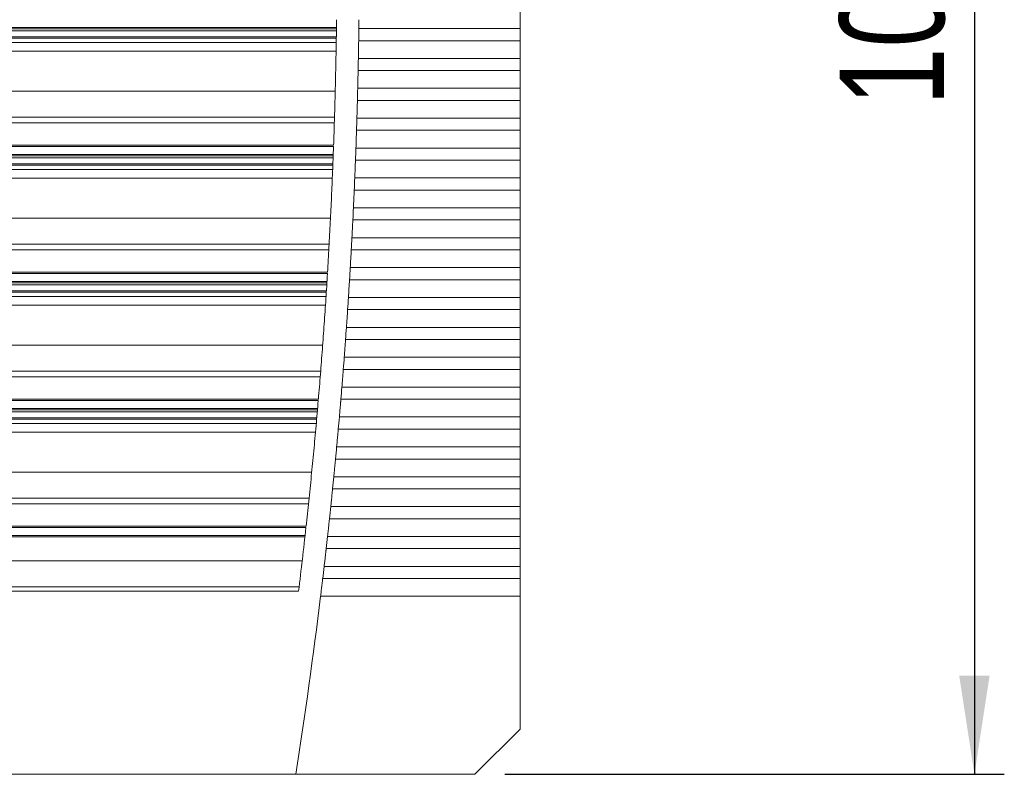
# Model space of a CAD drawing. Header units: millimetres. Extents: x 77 to 531, y 182 to 380.
# Tile 2 of 5: x 153 to 218, y 187 to 238. Entities that reach past the tile are written whole.
import ezdxf

# ---------------------------------------------------------------- set-up
doc = ezdxf.new("R2010")
doc.units = ezdxf.units.MM
doc.header["$LTSCALE"] = 2
doc.layers.add('AA', color=7, linetype='Continuous')
doc.styles.add('SLDTEXTSTYLE0', font='TXT', dxfattribs={"width": 0.75})
doc.dimstyles.new('SLDDIMSTYLE1', dxfattribs={"dimtxt": 7, "dimasz": 6.604, "dimexe": 0, "dimexo": 0.0625, "dimgap": 1.75, "dimtad": 1, "dimdec": 0, "dimrnd": 1e-09, "dimzin": 12, "dimdsep": 46, "dimtxsty": 'SLDTEXTSTYLE0', "dimsah": 1, "dimcen": 0.09, "dimadec": 0, "dimazin": 3, "dimtfac": 1, "dimtofl": 0, "dimtmove": 0, "dimatfit": 3, "dimfxl": 1, "dimfrac": 2, "dimtolj": 1, "dimtzin": 12, "dimarcsym": 0})

# ---------------------------------------------------------------- blocks, each defined once
blk = doc.blocks.new('*D4')
at = {"layer": 'AA', "color": 7}
for p, q in [((185.172, 296.81), (218.42, 296.81)), ((216.42, 296.81), (216.42, 187.447)), ((185.013, 187.447), (218.42, 187.447))]:
    blk.add_line(p, q, dxfattribs=at)
for points in [[(216.42, 296.81), (215.404, 290.206), (217.436, 290.206)], [(216.42, 187.447), (217.436, 194.051), (215.404, 194.051)]]:
    blk.add_solid(points, dxfattribs=at)
at = {"layer": 'AA', "color": 7, "insert": (207.397, 232.197, 17.57), "char_height": 7, "attachment_point": 1, "rotation": 90, "style": 'SLDTEXTSTYLE0'}
blk.add_mtext('109', dxfattribs=at)

msp = doc.modelspace()

# ---------------------------------------------------------------- linework, layer by layer
at = {"color": 7, "linetype": 'Continuous', "lineweight": 15}
for p, q in [((89.306, 237.436), (173.747, 237.436)), ((173.745, 237.221), (89.309, 237.221)), ((89.407, 237.348), (173.749, 237.348)), ((186.027, 237.366), (175.247, 237.366)), ((186.027, 236.553), (186.027, 237.366)), ((89.312, 236.718), (173.742, 236.718)), ((173.739, 236.803), (89.315, 236.803)), ((175.235, 236.553), (186.027, 236.553)), ((89.32, 236.436), (173.733, 236.436)), ((89.33, 235.841), (173.723, 235.841)), ((186.027, 235.366), (175.215, 235.366)), ((186.027, 234.553), (186.027, 235.366)), ((175.199, 234.553), (186.027, 234.553)), ((89.387, 233.181), (173.666, 233.181)), ((186.027, 233.366), (175.172, 233.366)), ((186.027, 232.553), (186.027, 233.366)), ((175.151, 232.553), (186.027, 232.553)), ((173.618, 231.428), (89.435, 231.428)), ((186.027, 231.366), (175.117, 231.366)), ((186.027, 230.553), (186.027, 231.366)), ((173.607, 231.052), (89.447, 231.052)), ((175.091, 230.553), (186.027, 230.553)), ((89.497, 229.55), (173.557, 229.55)), ((173.553, 229.46), (89.5, 229.46)), ((186.027, 229.366), (175.051, 229.366)), ((186.027, 228.553), (186.027, 229.366)), ((89.515, 228.848), (173.538, 228.848)), ((89.519, 228.936), (173.534, 228.936)), ((173.526, 228.721), (89.527, 228.721)), ((175.021, 228.553), (186.027, 228.553)), ((89.538, 228.218), (173.515, 228.218)), ((173.51, 228.303), (89.543, 228.303)), ((89.558, 227.936), (173.496, 227.936)), ((89.582, 227.341), (173.471, 227.341)), ((186.027, 227.366), (174.974, 227.366)), ((186.027, 226.553), (186.027, 227.366)), ((174.939, 226.553), (186.027, 226.553)), ((186.027, 225.366), (174.885, 225.366)), ((186.027, 224.553), (186.027, 225.366)), ((173.35, 224.681), (89.703, 224.681)), ((174.845, 224.553), (186.027, 224.553)), ((186.027, 223.366), (174.784, 223.366)), ((186.027, 222.553), (186.027, 223.366)), ((173.259, 222.928), (89.794, 222.928)), ((173.238, 222.552), (89.815, 222.552)), ((174.74, 222.553), (186.027, 222.553)), ((186.027, 221.366), (174.673, 221.366)), ((186.027, 220.553), (186.027, 221.366)), ((89.902, 221.05), (173.151, 221.05)), ((173.146, 220.96), (89.907, 220.96)), ((89.938, 220.348), (173.116, 220.348)), ((89.939, 220.436), (173.114, 220.436)), ((173.101, 220.221), (89.952, 220.221)), ((174.624, 220.553), (186.027, 220.553)), ((89.975, 219.718), (173.079, 219.718)), ((173.075, 219.803), (89.979, 219.803)), ((90.002, 219.436), (173.051, 219.436)), ((186.027, 219.366), (174.55, 219.366)), ((186.027, 218.553), (186.027, 219.366)), ((90.041, 218.841), (173.012, 218.841)), ((174.496, 218.553), (186.027, 218.553)), ((186.027, 217.366), (174.415, 217.366)), ((186.027, 216.553), (186.027, 217.366)), ((172.826, 216.181), (90.227, 216.181)), ((174.357, 216.553), (186.027, 216.553)), ((186.027, 215.366), (174.269, 215.366)), ((186.027, 214.553), (186.027, 215.366)), ((172.692, 214.428), (90.361, 214.428)), ((172.662, 214.052), (90.391, 214.052)), ((174.207, 214.553), (186.027, 214.553)), ((186.027, 213.366), (174.112, 213.366)), ((186.027, 212.553), (186.027, 213.366)), ((90.514, 212.55), (172.539, 212.55)), ((172.531, 212.46), (90.522, 212.46)), ((174.044, 212.553), (186.027, 212.553)), ((90.565, 211.848), (172.488, 211.848)), ((90.567, 211.936), (172.486, 211.936)), ((172.468, 211.721), (90.585, 211.721)), ((90.619, 211.218), (172.434, 211.218)), ((172.431, 211.303), (90.622, 211.303)), ((90.654, 210.936), (172.399, 210.936)), ((186.027, 211.366), (173.943, 211.366)), ((186.027, 210.553), (186.027, 211.366)), ((90.708, 210.341), (172.346, 210.341)), ((173.871, 210.553), (186.027, 210.553)), ((186.027, 209.366), (173.762, 209.366)), ((186.027, 208.553), (186.027, 209.366)), ((173.686, 208.553), (186.027, 208.553)), ((172.094, 207.681), (90.959, 207.681)), ((186.027, 207.366), (173.57, 207.366)), ((186.027, 206.553), (186.027, 207.366)), ((173.489, 206.553), (186.027, 206.553)), ((171.917, 205.928), (91.136, 205.928)), ((171.878, 205.552), (91.175, 205.552)), ((186.027, 205.366), (173.367, 205.366)), ((186.027, 204.553), (186.027, 205.366)), ((173.281, 204.553), (186.027, 204.553)), ((91.336, 204.05), (171.717, 204.05)), ((171.708, 203.96), (91.346, 203.96)), ((91.401, 203.348), (171.652, 203.348)), ((91.403, 203.436), (171.65, 203.436)), ((186.027, 203.366), (173.151, 203.366)), ((186.027, 202.553), (186.027, 203.366)), ((173.061, 202.553), (186.027, 202.553)), ((186.027, 201.366), (172.925, 201.366)), ((186.027, 200.553), (186.027, 201.366)), ((172.829, 200.553), (186.027, 200.553)), ((171.252, 199.995), (91.801, 199.995)), ((91.836, 199.71), (171.217, 199.71)), ((186.027, 199.366), (172.686, 199.366)), ((186.027, 190.46), (186.027, 199.366)), ((183.013, 187.447), (186.027, 190.46)), ((171.026, 187.46), (92.027, 187.46)), ((183.013, 187.447), (171.024, 187.447))]:
    msp.add_line(p, q, dxfattribs=at)
at = {"color": 144, "linetype": 'Continuous', "lineweight": 0}
msp.add_line((91.595, 201.738), (171.458, 201.738), dxfattribs=at)
at = {"color": 7, "linetype": 'Continuous', "lineweight": 15}
for points, knots in [([(186.027, 238.553), (186.027, 238.372), (186.027, 238.166), (186.027, 237.753), (186.027, 237.547), (186.027, 237.366)], [0, 0, 0, 0, 0.5, 0.5, 1, 1, 1, 1]), ([(173.557, 229.55), (173.576, 230.11), (173.614, 231.231), (173.661, 232.913), (173.7, 234.595), (173.732, 236.277), (173.747, 237.399), (173.754, 237.96)], [0, 0, 0, 0, 0.200005, 0.400002, 0.599998, 0.799995, 1, 1, 1, 1]), ([(186.027, 236.553), (186.027, 236.372), (186.027, 236.166), (186.027, 235.753), (186.027, 235.547), (186.027, 235.366)], [0, 0, 0, 0, 0.5, 0.5, 1, 1, 1, 1]), ([(186.027, 234.553), (186.027, 234.372), (186.027, 234.166), (186.027, 233.753), (186.027, 233.547), (186.027, 233.366)], [0, 0, 0, 0, 0.5, 0.5, 1, 1, 1, 1]), ([(186.027, 232.553), (186.027, 232.372), (186.027, 232.166), (186.027, 231.753), (186.027, 231.547), (186.027, 231.366)], [0, 0, 0, 0, 0.5, 0.5, 1, 1, 1, 1]), ([(186.027, 230.553), (186.027, 230.372), (186.027, 230.166), (186.027, 229.753), (186.027, 229.547), (186.027, 229.366)], [0, 0, 0, 0, 0.5, 0.5, 1, 1, 1, 1]), ([(173.151, 221.05), (173.184, 221.61), (173.25, 222.731), (173.338, 224.412), (173.418, 226.094), (173.491, 227.777), (173.532, 228.899), (173.553, 229.46)], [0, 0, 0, 0, 0.200005, 0.400002, 0.599998, 0.799995, 1, 1, 1, 1]), ([(186.027, 228.553), (186.027, 228.372), (186.027, 228.166), (186.027, 227.753), (186.027, 227.547), (186.027, 227.366)], [0, 0, 0, 0, 0.5, 0.5, 1, 1, 1, 1]), ([(186.027, 226.553), (186.027, 226.372), (186.027, 226.166), (186.027, 225.753), (186.027, 225.547), (186.027, 225.366)], [0, 0, 0, 0, 0.5, 0.5, 1, 1, 1, 1]), ([(186.027, 224.553), (186.027, 224.372), (186.027, 224.166), (186.027, 223.753), (186.027, 223.547), (186.027, 223.366)], [0, 0, 0, 0, 0.5, 0.5, 1, 1, 1, 1]), ([(186.027, 222.553), (186.027, 222.372), (186.027, 222.166), (186.027, 221.753), (186.027, 221.547), (186.027, 221.366)], [0, 0, 0, 0, 0.5, 0.5, 1, 1, 1, 1]), ([(172.539, 212.55), (172.585, 213.11), (172.678, 214.23), (172.807, 215.912), (172.929, 217.594), (173.042, 219.276), (173.112, 220.399), (173.146, 220.96)], [0, 0, 0, 0, 0.200005, 0.400002, 0.599998, 0.799995, 1, 1, 1, 1]), ([(186.027, 220.553), (186.027, 220.372), (186.027, 220.166), (186.027, 219.753), (186.027, 219.547), (186.027, 219.366)], [0, 0, 0, 0, 0.5, 0.5, 1, 1, 1, 1]), ([(186.027, 218.553), (186.027, 218.372), (186.027, 218.166), (186.027, 217.753), (186.027, 217.547), (186.027, 217.366)], [0, 0, 0, 0, 0.5, 0.5, 1, 1, 1, 1]), ([(174.314, 215.96), (174.316, 215.996), (174.322, 216.066), (174.329, 216.167), (174.336, 216.26), (174.342, 216.345), (174.348, 216.422), (174.353, 216.491), (174.356, 216.533), (174.357, 216.553)], [0, 0, 0, 0, 0.175637, 0.340349, 0.494135, 0.636994, 0.768924, 0.889927, 1, 1, 1, 1]), ([(186.027, 216.553), (186.027, 216.372), (186.027, 216.166), (186.027, 215.753), (186.027, 215.547), (186.027, 215.366)], [0, 0, 0, 0, 0.5, 0.5, 1, 1, 1, 1]), ([(174.16, 213.96), (174.162, 213.996), (174.168, 214.066), (174.176, 214.168), (174.183, 214.261), (174.19, 214.346), (174.196, 214.423), (174.202, 214.491), (174.205, 214.533), (174.207, 214.553)], [0, 0, 0, 0, 0.176094, 0.34111, 0.495048, 0.637907, 0.769685, 0.890383, 1, 1, 1, 1]), ([(186.027, 214.553), (186.027, 214.372), (186.027, 214.166), (186.027, 213.753), (186.027, 213.547), (186.027, 213.366)], [0, 0, 0, 0, 0.5, 0.5, 1, 1, 1, 1]), ([(171.717, 204.05), (171.778, 204.61), (171.898, 205.73), (172.069, 207.411), (172.231, 209.093), (172.386, 210.776), (172.483, 211.898), (172.531, 212.46)], [0, 0, 0, 0, 0.200005, 0.400002, 0.599998, 0.799995, 1, 1, 1, 1]), ([(173.994, 211.96), (173.997, 211.996), (174.003, 212.067), (174.012, 212.168), (174.02, 212.261), (174.027, 212.346), (174.033, 212.423), (174.039, 212.491), (174.043, 212.533), (174.044, 212.553)], [0, 0, 0, 0, 0.176498, 0.341784, 0.495856, 0.638715, 0.770359, 0.890787, 1, 1, 1, 1]), ([(186.027, 212.553), (186.027, 212.372), (186.027, 212.166), (186.027, 211.753), (186.027, 211.547), (186.027, 211.366)], [0, 0, 0, 0, 0.5, 0.5, 1, 1, 1, 1]), ([(173.817, 209.96), (173.82, 209.996), (173.827, 210.067), (173.836, 210.168), (173.844, 210.262), (173.852, 210.347), (173.859, 210.423), (173.865, 210.492), (173.869, 210.533), (173.871, 210.553)], [0, 0, 0, 0, 0.176858, 0.342384, 0.496577, 0.639436, 0.770959, 0.891147, 1, 1, 1, 1]), ([(186.027, 210.553), (186.027, 210.372), (186.027, 210.166), (186.027, 209.753), (186.027, 209.547), (186.027, 209.366)], [0, 0, 0, 0, 0.5, 0.5, 1, 1, 1, 1]), ([(173.628, 207.96), (173.632, 207.996), (173.639, 208.067), (173.649, 208.169), (173.658, 208.262), (173.666, 208.347), (173.673, 208.424), (173.68, 208.492), (173.684, 208.534), (173.686, 208.553)], [0, 0, 0, 0, 0.177182, 0.342923, 0.497224, 0.640082, 0.771498, 0.891471, 1, 1, 1, 1]), ([(186.027, 208.553), (186.027, 208.372), (186.027, 208.166), (186.027, 207.753), (186.027, 207.547), (186.027, 207.366)], [0, 0, 0, 0, 0.5, 0.5, 1, 1, 1, 1]), ([(173.57, 207.366), (173.573, 207.399), (173.581, 207.473), (173.594, 207.604), (173.61, 207.77), (173.622, 207.893), (173.628, 207.96)], [0, 0, 0, 0, 0.1768956, 0.4025494, 0.6769304, 1, 1, 1, 1]), ([(173.428, 205.96), (173.432, 205.996), (173.439, 206.067), (173.45, 206.169), (173.459, 206.262), (173.468, 206.347), (173.476, 206.424), (173.483, 206.492), (173.487, 206.534), (173.489, 206.553)], [0, 0, 0, 0, 0.177474, 0.34341, 0.497808, 0.640667, 0.771985, 0.891763, 1, 1, 1, 1]), ([(186.027, 206.553), (186.027, 206.372), (186.027, 206.166), (186.027, 205.753), (186.027, 205.547), (186.027, 205.366)], [0, 0, 0, 0, 0.5, 0.5, 1, 1, 1, 1]), ([(173.367, 205.366), (173.37, 205.399), (173.378, 205.473), (173.392, 205.605), (173.409, 205.77), (173.421, 205.893), (173.428, 205.96)], [0, 0, 0, 0, 0.177608, 0.403498, 0.677642, 1, 1, 1, 1]), ([(173.217, 203.96), (173.22, 203.996), (173.228, 204.067), (173.239, 204.169), (173.249, 204.263), (173.258, 204.348), (173.267, 204.424), (173.274, 204.492), (173.278, 204.534), (173.281, 204.553)], [0, 0, 0, 0, 0.177739, 0.343853, 0.498339, 0.641197, 0.772427, 0.892028, 1, 1, 1, 1]), ([(186.027, 204.553), (186.027, 204.372), (186.027, 204.166), (186.027, 203.753), (186.027, 203.547), (186.027, 203.366)], [0, 0, 0, 0, 0.5, 0.5, 1, 1, 1, 1]), ([(173.151, 203.366), (173.155, 203.399), (173.163, 203.473), (173.178, 203.605), (173.196, 203.77), (173.209, 203.893), (173.217, 203.96)], [0, 0, 0, 0, 0.178233, 0.404331, 0.678266, 1, 1, 1, 1]), ([(172.993, 201.96), (172.997, 201.996), (173.006, 202.067), (173.017, 202.169), (173.028, 202.263), (173.037, 202.348), (173.046, 202.424), (173.054, 202.492), (173.058, 202.534), (173.061, 202.553)], [0, 0, 0, 0, 0.177982, 0.344256, 0.498823, 0.641682, 0.772831, 0.89227, 1, 1, 1, 1]), ([(186.027, 202.553), (186.027, 202.372), (186.027, 202.166), (186.027, 201.753), (186.027, 201.547), (186.027, 201.366)], [0, 0, 0, 0, 0.5, 0.5, 1, 1, 1, 1]), ([(172.925, 201.366), (172.929, 201.399), (172.937, 201.473), (172.953, 201.605), (172.972, 201.771), (172.986, 201.893), (172.993, 201.96)], [0, 0, 0, 0, 0.178785, 0.405067, 0.678817, 1, 1, 1, 1]), ([(172.758, 199.96), (172.763, 199.996), (172.771, 200.067), (172.783, 200.17), (172.795, 200.263), (172.805, 200.348), (172.814, 200.424), (172.822, 200.492), (172.827, 200.534), (172.829, 200.553)], [0, 0, 0, 0, 0.178204, 0.344627, 0.499268, 0.642126, 0.773201, 0.892492, 1, 1, 1, 1]), ([(186.027, 200.553), (186.027, 200.372), (186.027, 200.166), (186.027, 199.753), (186.027, 199.547), (186.027, 199.366)], [0, 0, 0, 0, 0.5, 0.5, 1, 1, 1, 1]), ([(172.686, 199.366), (172.69, 199.399), (172.7, 199.474), (172.716, 199.606), (172.736, 199.771), (172.75, 199.894), (172.758, 199.96)], [0, 0, 0, 0, 0.179276, 0.405722, 0.679308, 1, 1, 1, 1])]:
    msp.add_open_spline(points, degree=3, knots=knots, dxfattribs=at)
for points in [[(175.247, 237.366), (175.249, 237.547), (175.251, 237.753), (175.254, 237.96)], [(175.247, 237.366), (175.243, 237.095), (175.239, 236.824), (175.235, 236.553)], [(175.225, 235.96), (175.229, 236.166), (175.232, 236.372), (175.235, 236.553)], [(175.215, 235.366), (175.218, 235.547), (175.222, 235.753), (175.225, 235.96)], [(175.215, 235.366), (175.21, 235.095), (175.204, 234.824), (175.199, 234.553)], [(175.186, 233.96), (175.19, 234.166), (175.194, 234.372), (175.199, 234.553)], [(175.172, 233.366), (175.176, 233.547), (175.181, 233.753), (175.186, 233.96)], [(175.172, 233.366), (175.165, 233.095), (175.158, 232.824), (175.151, 232.553)], [(175.134, 231.96), (175.14, 232.166), (175.145, 232.372), (175.151, 232.553)], [(175.117, 231.366), (175.123, 231.547), (175.129, 231.753), (175.134, 231.96)], [(175.117, 231.366), (175.109, 231.095), (175.1, 230.824), (175.091, 230.553)], [(175.072, 229.96), (175.078, 230.166), (175.085, 230.372), (175.091, 230.553)], [(175.051, 229.366), (175.058, 229.547), (175.065, 229.753), (175.072, 229.96)], [(175.051, 229.366), (175.041, 229.095), (175.031, 228.824), (175.021, 228.553)], [(174.998, 227.96), (175.005, 228.166), (175.013, 228.372), (175.021, 228.553)], [(174.974, 227.366), (174.982, 227.547), (174.99, 227.753), (174.998, 227.96)], [(174.974, 227.366), (174.962, 227.095), (174.951, 226.824), (174.939, 226.553)], [(174.885, 225.366), (174.894, 225.547), (174.903, 225.753), (174.912, 225.96)], [(174.912, 225.96), (174.921, 226.166), (174.93, 226.372), (174.939, 226.553)], [(174.885, 225.366), (174.872, 225.095), (174.859, 224.824), (174.845, 224.553)], [(174.784, 223.366), (174.795, 223.547), (174.805, 223.753), (174.815, 223.96)], [(174.815, 223.96), (174.825, 224.166), (174.835, 224.372), (174.845, 224.553)], [(174.784, 223.366), (174.77, 223.095), (174.755, 222.824), (174.74, 222.553)], [(174.673, 221.366), (174.684, 221.547), (174.696, 221.753), (174.707, 221.96)], [(174.707, 221.96), (174.718, 222.166), (174.729, 222.372), (174.74, 222.553)], [(174.673, 221.366), (174.657, 221.095), (174.641, 220.824), (174.624, 220.553)], [(174.587, 219.96), (174.6, 220.166), (174.612, 220.372), (174.624, 220.553)], [(174.55, 219.366), (174.532, 219.095), (174.514, 218.824), (174.496, 218.553)], [(174.55, 219.366), (174.562, 219.547), (174.575, 219.753), (174.587, 219.96)], [(174.456, 217.96), (174.47, 218.166), (174.483, 218.372), (174.496, 218.553)], [(174.415, 217.366), (174.396, 217.095), (174.377, 216.824), (174.357, 216.553)], [(174.415, 217.366), (174.429, 217.547), (174.443, 217.753), (174.456, 217.96)], [(174.269, 215.366), (174.249, 215.095), (174.228, 214.824), (174.207, 214.553)], [(174.269, 215.366), (174.284, 215.547), (174.299, 215.753), (174.314, 215.96)], [(174.112, 213.366), (174.128, 213.547), (174.144, 213.753), (174.16, 213.96)], [(174.112, 213.366), (174.09, 213.095), (174.067, 212.824), (174.044, 212.553)], [(173.943, 211.366), (173.96, 211.547), (173.977, 211.753), (173.994, 211.96)], [(173.943, 211.366), (173.919, 211.095), (173.895, 210.824), (173.871, 210.553)], [(173.762, 209.366), (173.78, 209.547), (173.799, 209.753), (173.817, 209.96)], [(173.762, 209.366), (173.737, 209.095), (173.711, 208.824), (173.686, 208.553)], [(173.57, 207.366), (173.543, 207.095), (173.516, 206.824), (173.489, 206.553)], [(173.367, 205.366), (173.338, 205.095), (173.31, 204.824), (173.281, 204.553)], [(171.217, 199.71), (171.302, 200.418), (171.472, 201.834), (171.629, 203.251), (171.708, 203.96)], [(173.151, 203.366), (173.122, 203.095), (173.091, 202.824), (173.061, 202.553)], [(172.925, 201.366), (172.893, 201.095), (172.861, 200.824), (172.829, 200.553)], [(172.686, 199.366), (172.2, 195.384), (171.646, 191.41), (171.024, 187.447)]]:
    msp.add_open_spline(points, degree=3, dxfattribs=at)

# ---------------------------------------------------------------- dimensions: what is measured, and where the dimension line sits
at = {"layer": 'AA', "color": 7}
dim = msp.add_linear_dim(base=(216.42, 187.447), p1=(183.172, 296.81), p2=(183.013, 187.447), angle=90, dimstyle='SLDDIMSTYLE1', dxfattribs=at)
dim.commit()
dim.dimension.update_dxf_attribs({"geometry": '*D4', "text_midpoint": (216.42, 242.799), "dimtype": 160})

doc.saveas('drawing.dxf')
